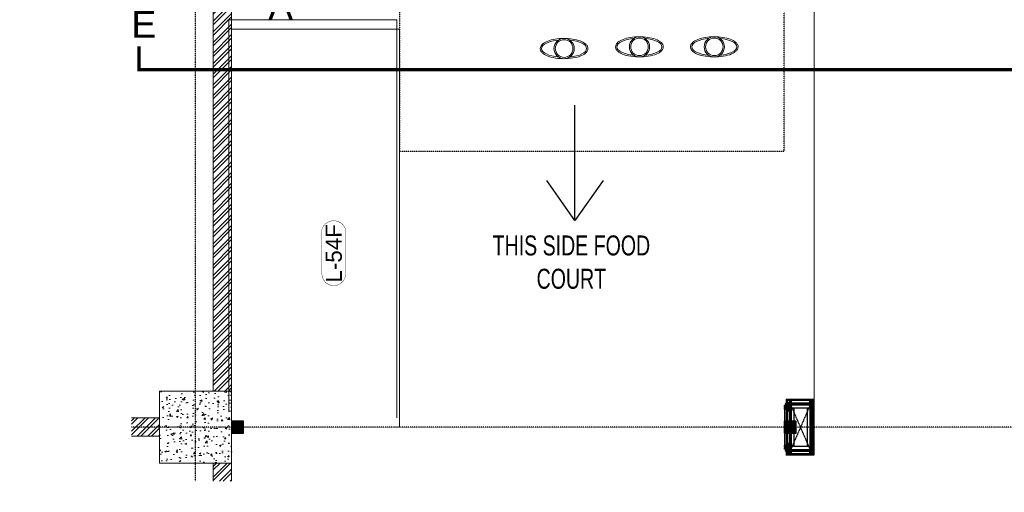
# Model space of a CAD drawing. Header units: millimetres. Extents: x -158258 to 126254, y -16359 to 60195.
# Tile 161 of 172: x -88362 to -76050, y 10577 to 16488. Entities that reach past the tile are written whole.
import ezdxf
from ezdxf.enums import TextEntityAlignment as Align

# ---------------------------------------------------------------- set-up
doc = ezdxf.new("R2010")
doc.units = ezdxf.units.MM
doc.header["$LTSCALE"] = 0.1
doc.header["$MEASUREMENT"] = 0
for name, pattern in [('A-FP-01 FURN EQUIP$0$A-FP-01$0$A-SP-SITE PLAN$0$DASHED4', [0.1875, 0.125, -0.0625]), ('CENTER2', [1.125, 0.75, -0.125, 0.125, -0.125]), ('DASHED', [0.75, 0.5, -0.25])]:
    doc.linetypes.add(name, pattern=pattern)
doc.layers.get('0').update_dxf_attribs({"lineweight": 5})
for name, color, linetype in [('1', 1, 'Continuous'), ('2', 2, 'Continuous'), ('250', 250, 'Continuous'), ('6', 7, 'Continuous'), ('Furni Hatch', 202, 'Continuous'), ('GRID-400', 8, 'CENTER2'), ('PROPOSED M.S WORK', 150, 'Continuous'), ('SHS150X150X5', 241, 'Continuous'), ('TEXT_General', 6, 'Continuous')]:
    doc.layers.add(name, color=color, linetype=linetype)
for name, color, linetype, lineweight in [('8', 8, 'Continuous', 0), ('9', 9, 'Continuous', 0), ('A1-WOOD', 11, 'Continuous', 15), ('Ceiling text', 104, 'Continuous', 0), ('COLUMNS', 230, 'Continuous', 5), ('Dominos CV Raman - X base$0$I-TXT-DETAIL', 201, 'Continuous', 5), ('Ele', 5, 'Continuous', 0), ('HATCH', 9, 'Continuous', 0), ('NOTE_250', 4, 'Continuous', 5), ('S2-Civil plan', 5, 'Continuous', 5), ('sag rod', 4, 'Continuous', 0), ('TEXT', 70, 'Continuous', 5), ('WALL HATCH', 253, 'Continuous', 5)]:
    doc.layers.add(name, color=color, linetype=linetype, lineweight=lineweight)
doc.layers.add('A1-SS SHEET', color=7, linetype='Continuous', lineweight=15, true_color=0xe77efc)
doc.layers.add('ZINC HATCH', color=7, linetype='Continuous', true_color=0x827064, transparency=0.8)
doc.styles.add('250_PT_15', font='SIMPLEX.shx', dxfattribs={"width": 0.7, "height": 375})
doc.styles.add('A-ANNO-DIM regular', font='isocp.shx')
doc.styles.add('ARIAL', font='arial.ttf')
doc.styles.add('Dominos CV Raman - X base$0$50', font='arial.ttf', dxfattribs={"height": 75})
doc.styles.add('Dominos Jalandhar - Xbase$0$50', font='arial.ttf', dxfattribs={"height": 75})
doc.styles.get("Standard").update_dxf_attribs({"font": 'ARIALN.TTF'})
doc.dimstyles.new('A-100mm-Regular', dxfattribs={"dimtxt": 200, "dimasz": 100, "dimexe": 100, "dimexo": 10, "dimgap": 50, "dimtad": 1, "dimdec": 0, "dimzin": 12, "dimdsep": 46, "dimtxsty": 'A-ANNO-DIM regular', "dimblk": 'ARCHTICK', "dimcen": 0, "dimdle": 100, "dimclrd": 205, "dimclre": 205, "dimclrt": 211, "dimadec": 0, "dimazin": 0, "dimtfac": 1, "dimtdec": 0, "dimtix": 1, "dimtmove": 2, "dimatfit": 3, "dimldrblk": 'ARCHTICK', "dimfxl": 0, "dimtvp": 1, "dimtolj": 1, "dimtzin": 0, "dimarcsym": 0})
pattern_1 = [(225, (54682.03, 1397.58), (66.29126, -66.29126), []), (225, (54637.84, 1397.58), (66.29126, -66.29126), [])]
pattern_2 = [(45, (-133790.86, -88292.746), (-25.455844, 25.455844), [19.2, -124.8]), (45, (-133793.404, -88290.2), (-25.455844, 25.455844), [27.44684, -116.55316]), (45, (-133795.95, -88287.655), (-25.455844, 25.455844), [34.976716, -109.023284]), (45, (-133798.495, -88285.11), (-25.455844, 25.455844), [34.976716, -109.023284]), (45, (-133801.04, -88282.564), (-25.455844, 25.455844), [27.44684, -116.55316]), (45, (-133803.587, -88280.018), (-25.455844, 25.455844), [19.2, -124.8]), (45, (-133806.132, -88277.473), (-25.455844, 25.455844), [25.255542, -118.744458]), (45, (-133808.678, -88274.927), (-25.455844, 25.455844), [102.870124, -41.129876]), (45, (-133811.223, -88272.38), (-25.455844, 25.455844), [94.623284, -49.376716]), (45, (-133813.77, -88269.836), (-25.455844, 25.455844), [14.861146, -129.138854]), (45, (-133762.01, -88267.29), (-25.455844, 25.455844), [10.976716, -133.023284]), (45, (-133762.794, -88262.08), (-25.455844, 25.455844), [12.965612, -131.034388]), (45, (-133760.025, -88254.218), (-25.455844, 25.455844), [5.46142, -138.53858]), (45, (-133765.058, -88249.185), (-25.455844, 25.455844), [5.46142, -138.53858]), (45, (-133772.92, -88251.954), (-25.455844, 25.455844), [12.965612, -131.034388]), (45, (-133778.13, -88251.168), (-25.455844, 25.455844), [10.976716, -133.023284]), (45, (-133782.334, -88251.977), (-25.455844, 25.455844), [19.327907, -124.672093]), (45, (-133795.624, -88253.388), (-25.455844, 25.455844), [66.738854, -77.261146]), (45, (-133742.368, -88244.255), (-25.455844, 25.455844), [3.423284, -140.576716]), (45, (-133744.913, -88241.71), (-25.455844, 25.455844), [8.23338, -135.76662]), (45, (-133747.46, -88239.164), (-25.455844, 25.455844), [16.150356, -127.849644]), (45, (-133750.004, -88236.62), (-25.455844, 25.455844), [26.04657, -117.95343]), (45, (-133752.55, -88234.073), (-25.455844, 25.455844), [34.29341, -109.70659]), (45, (-133755.095, -88231.527), (-25.455844, 25.455844), [41.823284, -102.176716]), (45, (-133761.03, -88232.37), (-25.455844, 25.455844), [46.61655, -97.38345]), (45, (-133716.18, -88218.07), (-25.455844, 25.455844), [9.589904, -134.410096]), (45, (-133719.254, -88214.69), (-25.455844, 25.455844), [17.074453, -126.925547]), (45, (-133716.313, -88206.32), (-25.455844, 25.455844), [10.976716, -133.023284]), (45, (-133717.1, -88201.11), (-25.455844, 25.455844), [12.965612, -131.034388]), (45, (-133714.33, -88193.25), (-25.455844, 25.455844), [5.46142, -138.53858]), (45, (-133719.363, -88188.216), (-25.455844, 25.455844), [5.46142, -138.53858]), (45, (-133727.225, -88190.985), (-25.455844, 25.455844), [12.965612, -131.034388]), (45, (-133732.435, -88190.2), (-25.455844, 25.455844), [10.976716, -133.023284]), (52.125016, (-133773.763, -88260.377), (101.8233768, 101.8233758), [14.17878, -276.062497]), (52.125016, (-133781.633, -88263.156), (101.8233768, 101.8233758), [14.191722, -276.049556]), (52.125016, (-133790.01, -88266.442), (101.8233768, 101.8233758), [19.349418, -270.89186]), (52.125016, (-133788.274, -88259.614), (101.8233768, 101.8233758), [9.67471, -280.56657]), (52.125016, (-133754.247, -88259.529), (101.8233768, 101.8233758), [19.349418, -270.89186]), (52.125016, (-133753.626, -88252.912), (101.8233768, 101.8233758), [14.191722, -276.049556]), (52.125016, (-133756.164, -88250.356), (101.8233768, 101.8233758), [14.17878, -276.062497]), (52.125016, (-133728.068, -88199.408), (101.8233768, 101.8233758), [14.17878, -276.062497]), (52.125016, (-133735.938, -88202.187), (101.8233768, 101.8233758), [14.191722, -276.049556]), (52.125016, (-133744.315, -88205.473), (101.8233768, 101.8233758), [19.349418, -270.89186]), (52.125016, (-133748.432, -88206.196), (101.8233768, 101.8233758), [9.67471, -280.56657]), (52.125016, (-133697.945, -88202.378), (101.8233768, 101.8233758), [14.512064, -275.729214]), (52.125016, (-133709.4, -88211.287), (101.8233768, 101.8233758), [29.024128, -261.21715]), (52.125016, (-133707.181, -88202.616), (101.8233768, 101.8233758), [21.263437, -268.97784]), (52.125016, (-133708.551, -88198.56), (101.8233768, 101.8233758), [19.349418, -270.89186]), (52.125016, (-133707.93, -88191.943), (101.8233768, 101.8233758), [14.191722, -276.049556]), (52.125016, (-133710.468, -88189.387), (101.8233768, 101.8233758), [14.17878, -276.062497]), (217.874984, (-133750.004, -88236.618), (-101.8233758, -101.8233768), [14.17878, -276.062497]), (37.874984, (-133777.282, -88279.17), (101.8233758, 101.8233768), [19.349418, -270.89186]), (37.874984, (-133773.996, -88270.793), (101.8233758, 101.8233768), [14.191722, -276.049556]), (37.874984, (-133771.218, -88262.923), (101.8233758, 101.8233768), [14.17878, -276.062497]), (217.874984, (-133752.55, -88234.073), (-101.8233758, -101.8233768), [14.191722, -276.049556]), (217.874984, (-133755.095, -88231.527), (-101.8233758, -101.8233768), [19.349418, -270.89186]), (217.874984, (-133761.03, -88232.37), (-101.8233758, -101.8233768), [9.67471, -280.56657]), (37.874984, (-133803.26, -88259.327), (101.8233758, 101.8233768), [9.67471, -280.56657]), (217.874984, (-133717.037, -88224.015), (-101.8233758, -101.8233768), [29.024128, -261.21715]), (217.874984, (-133716.181, -88218.068), (-101.8233758, -101.8233768), [29.024128, -261.21715]), (217.874984, (-133719.254, -88214.69), (-101.8233758, -101.8233768), [21.263437, -268.97784]), (37.874984, (-133731.587, -88218.2), (101.8233758, 101.8233768), [19.349418, -270.89186]), (37.874984, (-133728.3, -88209.824), (101.8233758, 101.8233768), [14.191722, -276.049556]), (37.874984, (-133725.522, -88201.954), (101.8233758, 101.8233768), [14.17878, -276.062497]), (217.874984, (-133704.309, -88175.65), (-101.8233758, -101.8233768), [14.17878, -276.062497]), (217.874984, (-133706.854, -88173.104), (-101.8233758, -101.8233768), [14.191722, -276.049556]), (217.874984, (-133709.4, -88170.558), (-101.8233758, -101.8233768), [19.349418, -270.89186]), (217.874984, (-133711.946, -88168.012), (-101.8233758, -101.8233768), [14.512064, -275.729214]), (45, (-133761.915, -88252.33), (-25.455844, 25.455844), [5.46142, -138.53858]), (45, (-133763.212, -88251.03), (-25.455844, 25.455844), [5.46142, -138.53858]), (45, (-133716.22, -88191.36), (-25.455844, 25.455844), [5.46142, -138.53858]), (45, (-133717.516, -88190.062), (-25.455844, 25.455844), [5.46142, -138.53858]), (37.874984, (-133767.751, -88256.868), (101.8233758, 101.8233768), [7.393872, -282.847406]), (52.125016, (-133767.751, -88256.868), (101.8233768, 101.8233758), [7.393872, -282.847406]), (217.874984, (-133753.514, -88242.63), (-101.8233758, -101.8233768), [7.393872, -282.847406]), (52.125016, (-133758.053, -88248.467), (101.8233768, 101.8233758), [7.393872, -282.847406]), (37.874984, (-133722.056, -88195.899), (101.8233758, 101.8233768), [7.393872, -282.847406]), (52.125016, (-133722.056, -88195.899), (101.8233768, 101.8233758), [7.393872, -282.847406]), (217.874984, (-133707.818, -88181.661), (-101.8233758, -101.8233768), [7.393872, -282.847406]), (52.125016, (-133712.357, -88187.497), (101.8233768, 101.8233758), [7.393872, -282.847406])]
pattern_3 = [(90, (-264122.1607, 233636.0665), (-3.175, 2e-16), []), (135, (-264122.161, 233636.0665), (-6.34999567, -6.34999567), [4.49012806, -8.98025612])]
pattern_4 = [(135, (85579.499, -135167.25), (-10.00000027, -3e-15), [4.242641, -9.899495]), (153.434949, (85576.499, -135164.25), (-10.0000001, -3e-08), [4.472136, -17.888544]), (135, (85572.499, -135162.25), (-3e-15, 10.00000027), [1.414214, -12.727922]), (116.565051, (85571.499, -135161.25), (3e-08, 10.0000001), [4.472136, -17.888544]), (135, (85579.499, -135163.25), (-10.00000027, -3e-15), [4.242641, -9.899495]), (146.309932, (85577.499, -135167.25), (-10.00000007, 8e-08), [3.605551, -32.449961]), (146.309932, (85575.499, -135162.25), (-10.00000007, 8e-08), [3.605551, -32.449961]), (116.565051, (85573.499, -135167.25), (3e-08, 10.0000001), [4.472136, -17.888544]), (146.309932, (85577.499, -135157.25), (-10.00000007, 8e-08), [3.605551, -32.449961]), (146.309932, (85575.499, -135152.25), (-10.00000007, 8e-08), [3.605551, -32.449961])]
pattern_5 = [(45, (-117.4317, 31.781), (-2.245064, 2.245064), []), (45, (-115.1867, 31.781), (-2.245064, 2.245064), [1.5875, -0.79375])]

# ---------------------------------------------------------------- blocks, each defined once
blk = doc.blocks.new('A$C5D035AAD')
at = {"true_color": 0xeb0000}
h = blk.add_hatch(color=1, dxfattribs=at)
h.dxf.hatch_style = 1
h.paths.add_polyline_path([(-75, -75), (75, -75), (75, 75), (-75, 75)])
at = {"layer": 'SHS150X150X5', "lineweight": -3}
for p, q in [((-70, -70), (70, 70)), ((-70, 70), (70, -70))]:
    blk.add_line(p, q, dxfattribs=at)
for points in [[(-75, -75), (75, -75), (75, 75), (-75, 75)], [(-70, -70), (70, -70), (70, 70), (-70, 70)]]:
    blk.add_lwpolyline(points, close=True, dxfattribs=at)
blk = doc.blocks.new('Number')
at = {"layer": 'TEXT_General', "const_width": 10}
blk.add_lwpolyline([(-509, 298), (596, 292, -0.73789), (596, -298), (-509, -292, -1.001174)], format="xyb", close=True, dxfattribs=at)
at = {"layer": 'TEXT_General', "style": 'ARIAL'}
blk.add_attdef('XXXX', text='', height=400, dxfattribs=at).set_placement((0, 0), align=Align.MIDDLE_CENTER)
blk = doc.blocks.new('MS-C1-OLD')
at = {"layer": 'PROPOSED M.S WORK', "lineweight": 5, "true_color": 0x545454}
h = blk.add_hatch(dxfattribs=at)
h.set_pattern_fill('ANSI33', color=251, scale=0.5)
h.set_pattern_definition([(45, (-290, 65), (-2.24506, 2.24506), []), (45, (-287.755, 65), (-2.24506, 2.24506), [1.5875, -0.79375])])
edge = h.paths.add_edge_path()
edge.add_line((-240, 115), (-290, 115))
edge.add_line((-290, 115), (-290, 65))
edge.add_line((-290, 65), (-286, 67))
edge.add_arc((-288, 69), 2.5, 296.5651, 360)
edge.add_line((-285, 69), (-285, 110))
edge.add_line((-285, 110), (-244, 110))
edge.add_arc((-244, 113), 2.5, 270, 333.4349)
edge.add_line((-242, 111), (-240, 115))
h = blk.add_hatch(dxfattribs=at)
h.set_pattern_fill('ANSI33', color=251, scale=0.5)
h.set_pattern_definition([(45, (-117.4317, 4.781), (-2.245064, 2.245064), []), (45, (-115.1867, 4.781), (-2.245064, 2.245064), [1.5875, -0.79375])])
edge = h.paths.add_edge_path()
edge.add_line((240, 115), (290, 115))
edge.add_line((290, 115), (290, 65))
edge.add_line((290, 65), (286, 67))
edge.add_arc((288, 69), 2.5, 180, 243.4349, ccw=False)
edge.add_line((285, 69), (285, 110))
edge.add_line((285, 110), (244, 110))
edge.add_arc((244, 112), 2.5, 206.5651, 270, ccw=False)
edge.add_line((242, 111), (240, 115))
h = blk.add_hatch(dxfattribs=at)
h.set_pattern_fill('ANSI33', color=251, scale=0.5)
h.set_pattern_definition(pattern_5)
edge = h.paths.add_edge_path()
edge.add_line((-240, -138), (-290, -138))
edge.add_line((-290, -138), (-290, -88))
edge.add_line((-290, -88), (-286, -90))
edge.add_arc((-288, -92), 2.5, 0, 63.4349, ccw=False)
edge.add_line((-285, -92), (-285, -133))
edge.add_line((-285, -133), (-244, -133))
edge.add_arc((-244, -135), 2.5, 26.5651, 90, ccw=False)
edge.add_line((-242, -134), (-240, -138))
h = blk.add_hatch(dxfattribs=at)
h.set_pattern_fill('ANSI33', color=251, scale=0.5)
h.set_pattern_definition(pattern_5)
edge = h.paths.add_edge_path()
edge.add_line((240, -138), (290, -138))
edge.add_line((290, -138), (290, -88))
edge.add_line((290, -88), (286, -90))
edge.add_arc((288, -92), 2.5, 116.5651, 180)
edge.add_line((285, -92), (285, -133))
edge.add_line((285, -133), (244, -133))
edge.add_arc((244, -136), 2.5, 90, 153.4349)
edge.add_line((242, -134), (240, -138))
at = {"layer": 'PROPOSED M.S WORK', "linetype": 'DASHED', "ltscale": 0.02}
for p, q in [((-290, 115), (290, -138)), ((290, 115), (-290, -138))]:
    blk.add_line(p, q, dxfattribs=at)
at = {"layer": 'PROPOSED M.S WORK'}
for p, q in [((-285, -128), (-285, 105)), ((-280, -128), (-280, 105)), ((-240, -128), (-240, 105)), ((240, -128), (240, 105)), ((280, -128), (280, 105)), ((285, -128), (285, 105))]:
    blk.add_line(p, q, dxfattribs=at)
for points in [[(-240, 115), (-290, 115), (-290, 65), (-286, 67, 0.284079), (-285, 69), (-285, 110), (-244, 110, 0.284079), (-242, 111), (-240, 115)], [(240, 115), (290, 115), (290, 65), (286, 67, -0.284079), (285, 69), (285, 110), (244, 110, -0.284079), (242, 111), (240, 115)], [(-240, -138), (-290, -138), (-290, -88), (-286, -90, -0.284079), (-285, -92), (-285, -133), (-244, -133, -0.284079), (-242, -134), (-240, -138)], [(240, -138), (290, -138), (290, -88), (286, -90, 0.284079), (285, -92), (285, -133), (244, -133, 0.284079), (242, -134), (240, -138)]]:
    blk.add_lwpolyline(points, format="xyb", dxfattribs=at)
blk.add_lwpolyline([(-290, 115), (290, 115), (290, -138), (-290, -138)], close=True, dxfattribs=at)
for points in [[(-285, 110), (285, 110)], [(-285, 105), (285, 105)], [(-240, 70), (240, 70)], [(-240, -93), (240, -93)], [(-285, -128), (285, -128)], [(-285, -133), (285, -133)]]:
    blk.add_lwpolyline(points, dxfattribs=at)
blk = doc.blocks.new('A$C47C848D8')
at = {"layer": '2'}
h = blk.add_hatch(color=40, dxfattribs=at)
h.dxf.hatch_style = 1
h.paths.add_polyline_path([(-225, -175), (225, -175), (225, -176), (-225, -176)])
at = {"layer": '250'}
h = blk.add_hatch(dxfattribs=at)
h.set_pattern_fill('DOLMIT', color=256, scale=0.5, angle=90)
h.set_pattern_definition(pattern_3)
h.paths.add_polyline_path([(334, -163), (346, -163), (346, 165), (334, 165)])
h.paths.add_polyline_path([(-334, 153), (334, 153), (334, 165), (-334, 165)])
h.paths.add_polyline_path([(-334, -163), (-346, -163), (-346, 165), (-334, 165)])
h.paths.add_polyline_path([(-312, -138), (-300, -138), (-300, -163), (-312, -163)])
h.paths.add_polyline_path([(-300, -163), (-346, -163), (-346, -175), (-300, -175)])
h.paths.add_polyline_path([(300, -163), (346, -163), (346, -175), (300, -175)])
h.paths.add_polyline_path([(312, -138), (300, -138), (300, -163), (312, -163)])
h.paths.add_polyline_path([(334, 140), (252, 140), (252, 153), (334, 153)])
h.paths.add_polyline_path([(-334, 140), (-252, 140), (-252, 153), (-334, 153)])
h = blk.add_hatch(dxfattribs=at)
h.set_pattern_fill('DOLMIT', color=256, scale=0.5, angle=90)
h.set_pattern_definition(pattern_3)
h.paths.add_polyline_path([(-290, -125), (290, -125), (290, -138), (-290, -138)])
h.paths.add_polyline_path([(-302, 140), (-290, 140), (-290, -138), (-302, -138)])
h.paths.add_polyline_path([(290, -138), (302, -138), (302, 140), (290, 140)])
h.paths.add_polyline_path([(-290, 140), (290, 140), (290, 128), (-290, 128)])
h = blk.add_hatch(dxfattribs=at)
h.set_pattern_fill('DOLMIT', color=256, scale=0.5, angle=90)
h.set_pattern_definition(pattern_3)
h.paths.add_polyline_path([(225, -163), (-225, -163), (-225, -175), (225, -175)])
at = {"layer": '8'}
h = blk.add_hatch(dxfattribs=at)
h.set_pattern_fill('PGRAIN', color=256, scale=1.2, angle=45, style=0)
h.set_pattern_definition(pattern_2)
h.paths.add_polyline_path([(-300, -138), (-225, -138), (-225, -206), (-275, -206), (-275, -191), (-300, -191)])
h = blk.add_hatch(dxfattribs=at)
h.set_pattern_fill('PGRAIN', color=256, scale=1.2, angle=45, style=0)
h.set_pattern_definition(pattern_2)
h.paths.add_polyline_path([(300, -138), (225, -138), (225, -206), (275, -206), (275, -191), (300, -191)])
at = {"layer": '9'}
h = blk.add_hatch(dxfattribs=at)
h.set_pattern_fill('CSWOOD2', color=256, angle=90)
h.set_pattern_definition(pattern_4)
h.paths.add_polyline_path([(-302, 114), (-334, 114), (-334, 140), (-302, 140)])
h = blk.add_hatch(dxfattribs=at)
h.set_pattern_fill('CSWOOD2', color=256, angle=90)
h.set_pattern_definition(pattern_4)
h.paths.add_polyline_path([(302, 114), (334, 114), (334, 140), (302, 140)])
h = blk.add_hatch(dxfattribs=at)
h.set_pattern_fill('CSWOOD2', color=256, angle=90)
h.set_pattern_definition(pattern_4)
h.paths.add_polyline_path([(-302, -112), (-334, -112), (-334, -138), (-302, -138)])
h = blk.add_hatch(dxfattribs=at)
h.set_pattern_fill('CSWOOD2', color=256, angle=90)
h.set_pattern_definition(pattern_4)
h.paths.add_polyline_path([(302, -112), (334, -112), (334, -138), (302, -138)])
h = blk.add_hatch(dxfattribs=at)
h.set_pattern_fill('CSWOOD2', color=256, angle=90)
h.set_pattern_definition([(135, (85684.999, -135192.363), (-10.00000027, -3e-15), [4.242641, -9.899495]), (153.434949, (85681.999, -135189.3632), (-10.0000001, -3e-08), [4.472136, -17.888544]), (135, (85677.999, -135187.363), (-3e-15, 10.00000027), [1.414214, -12.727922]), (116.565051, (85676.999, -135186.3632), (3e-08, 10.0000001), [4.472136, -17.888544]), (135, (85684.999, -135188.363), (-10.00000027, -3e-15), [4.242641, -9.899495]), (146.309932, (85682.999, -135192.363), (-10.00000007, 8e-08), [3.605551, -32.449961]), (146.309932, (85680.999, -135187.363), (-10.00000007, 8e-08), [3.605551, -32.449961]), (116.565051, (85678.999, -135192.3632), (3e-08, 10.0000001), [4.472136, -17.888544]), (146.309932, (85682.999, -135182.363), (-10.00000007, 8e-08), [3.605551, -32.449961]), (146.309932, (85680.999, -135177.363), (-10.00000007, 8e-08), [3.605551, -32.449961])])
h.paths.add_polyline_path([(-200, -138), (-225, -138), (-225, -163), (-200, -163)])
h = blk.add_hatch(dxfattribs=at)
h.set_pattern_fill('CSWOOD2', color=256, angle=90)
h.set_pattern_definition([(135, (86109.999, -135192.363), (-10.00000027, -3e-15), [4.242641, -9.899495]), (153.434949, (86106.999, -135189.3632), (-10.0000001, -3e-08), [4.472136, -17.888544]), (135, (86102.999, -135187.363), (-3e-15, 10.00000027), [1.414214, -12.727922]), (116.565051, (86101.999, -135186.3632), (3e-08, 10.0000001), [4.472136, -17.888544]), (135, (86109.999, -135188.363), (-10.00000027, -3e-15), [4.242641, -9.899495]), (146.309932, (86107.999, -135192.363), (-10.00000007, 8e-08), [3.605551, -32.449961]), (146.309932, (86105.999, -135187.363), (-10.00000007, 8e-08), [3.605551, -32.449961]), (116.565051, (86103.999, -135192.3632), (3e-08, 10.0000001), [4.472136, -17.888544]), (146.309932, (86107.999, -135182.363), (-10.00000007, 8e-08), [3.605551, -32.449961]), (146.309932, (86105.999, -135177.363), (-10.00000007, 8e-08), [3.605551, -32.449961])])
h.paths.add_polyline_path([(225, -138), (200, -138), (200, -163), (225, -163)])
at = {"layer": '1'}
for points in [[(-334, -163), (-346, -163), (-346, 165), (-334, 165)], [(-334, 153), (334, 153), (334, 165), (-334, 165)], [(-334, 140), (-252, 140), (-252, 153), (-334, 153)], [(-302, 140), (-290, 140), (-290, -138), (-302, -138)], [(-290, 140), (290, 140), (290, 128), (-290, 128)], [(334, 140), (252, 140), (252, 153), (334, 153)], [(290, -138), (302, -138), (302, 140), (290, 140)], [(334, -163), (346, -163), (346, 165), (334, 165)], [(-300, -163), (-346, -163), (-346, -175), (-300, -175)], [(-312, -138), (-300, -138), (-300, -163), (-312, -163)], [(-290, -125), (290, -125), (290, -138), (-290, -138)], [(225, -163), (-225, -163), (-225, -175), (225, -175)], [(312, -138), (300, -138), (300, -163), (312, -163)], [(300, -163), (346, -163), (346, -175), (300, -175)]]:
    blk.add_lwpolyline(points, close=True, dxfattribs=at)
at = {"layer": '2', "color": 40}
blk.add_lwpolyline([(-225, -175), (225, -175), (225, -176), (-225, -176)], close=True, dxfattribs=at)
at = {"layer": '6', "linetype": 'ByBlock', "const_width": 1}
for points in [[(-225, -138), (-300, -138), (-300, -191), (-275, -191), (-275, -206), (-225, -206)], [(225, -138), (300, -138), (300, -191), (275, -191), (275, -206), (225, -206)]]:
    blk.add_lwpolyline(points, close=True, dxfattribs=at)
at = {"layer": '6'}
blk.add_lwpolyline([(-225, -176), (225, -176), (225, -194), (-225, -194)], close=True, dxfattribs=at)
at = {"layer": 'A1-SS SHEET'}
for points in [[(-350, -179), (-346, -179), (-346, 169), (-350, 169)], [(-346, 169), (346, 169), (346, 165), (-346, 165)], [(346, 169), (350, 169), (350, -179), (346, -179)], [(-300, -175), (-346, -175), (-346, -179), (-300, -179)], [(346, -175), (300, -175), (300, -179), (346, -179)]]:
    blk.add_lwpolyline(points, close=True, dxfattribs=at)
at = {"layer": 'A1-WOOD'}
for points in [[(-302, 114), (-334, 114), (-334, 140), (-302, 140)], [(302, 114), (334, 114), (334, 140), (302, 140)], [(-302, -138), (-334, -138), (-334, -112), (-302, -112)], [(302, -138), (334, -138), (334, -112), (302, -112)], [(-225, -138), (-200, -138), (-200, -163), (-225, -163)], [(200, -163), (225, -163), (225, -138), (200, -138)]]:
    blk.add_lwpolyline(points, close=True, dxfattribs=at)
blk.add_blockref('MS-C1-OLD', (0, 12))
blk = doc.blocks.new('human figure')
at = {"color": 8}
for radius in [5.07, 4.4]:
    blk.add_circle((11.92, 5.07), radius, dxfattribs=at)
for start_param, end_param in [(8.098018, 10.751538), (4.956425, 7.609945)]:
    blk.add_ellipse((11.92, 5.07), major_axis=(11.26, 0), ratio=0.390916, start_param=start_param, end_param=end_param, dxfattribs=at)
blk.add_open_spline([(23.85, 5.07), (23.85, 5.4), (23.78, 5.74), (23.51, 6.37), (23.31, 6.66), (22.83, 7.21), (22.54, 7.47), (21.44, 8.26), (20.44, 8.73), (18.1, 9.47), (16.77, 9.75), (13.93, 10.1), (12.43, 10.16), (9.48, 10.07), (8.03, 9.9), (5.37, 9.38), (4.16, 9.01), (2.32, 8.18), (1.62, 7.75), (0.75, 6.94), (0.47, 6.59), (0.09, 5.83), (-0.01, 5.42), (0.01, 4.59), (0.13, 4.18), (0.55, 3.44), (0.84, 3.1), (1.55, 2.47), (1.97, 2.18), (3.5, 1.35), (4.83, 0.89), (7.84, 0.24), (9.52, 0.05), (12.93, -0.03), (14.65, 0.08), (17.83, 0.58), (19.28, 0.97), (21.33, 1.84), (22.06, 2.26), (22.99, 3.07), (23.3, 3.43), (23.69, 4.14), (23.81, 4.49), (23.85, 4.92), (23.85, 4.99), (23.85, 5.07)], degree=3, knots=[0, 0, 0, 0, 0.166027, 0.166027, 0.332054, 0.332054, 0.498081, 0.498081, 0.883751, 0.883751, 1.26942, 1.26942, 1.65509, 1.65509, 2.04076, 2.04076, 2.42643, 2.42643, 2.743962, 2.743962, 2.947801, 2.947801, 3.15164, 3.15164, 3.355479, 3.355479, 3.559318, 3.559318, 3.763157, 3.763157, 4.207337, 4.207337, 4.651518, 4.651518, 5.095698, 5.095698, 5.539879, 5.539879, 5.858275, 5.858275, 6.070114, 6.070114, 6.247359, 6.247359, 6.283185, 6.283185, 6.283185, 6.283185], dxfattribs=at)
blk = doc.blocks.new('_ArchTick')
at = {"color": 0, "linetype": 'ByBlock', "const_width": 0.15}
blk.add_lwpolyline([(-0.5, -0.5), (0.5, 0.5)], dxfattribs=at)

msp = doc.modelspace()

# ---------------------------------------------------------------- hatches: boundary and pattern name
at = {"layer": 'HATCH', "ltscale": 1.2}
h = msp.add_hatch(dxfattribs=at)
h.set_pattern_fill('AR-CONC', color=256, scale=30, angle=360)
h.set_pattern_definition([(50, (54682.03, 1397.58), (215.17805, -18.82564), [22.5, -247.5]), (355, (54682.03, 1397.58), (-41.6254, 225.65764), [18, -198]), (100.45144, (54699.96, 1396.01), (173.55265, 206.832), [19.12206, -210.34263]), (46.1842, (54682.03, 1457.58), (320.1724, -49.6558), [33.75, -371.25]), (96.63564, (54708.7, 1453.44), (280.3986, 292.2356), [28.6831, -315.5141]), (351.18416, (54682.03, 1457.58), (280.3986, 292.2356), [27, -297]), (21, (54712.03, 1442.58), (179.07212, -120.78567), [22.5, -247.5]), (326, (54712.03, 1442.58), (72.9946, 217.545), [18, -198]), (71.45144, (54726.95, 1432.52), (252.0667, 96.75935), [19.12206, -210.34263]), (37.5, (54682.03, 1397.58), (3.647957, 99.868156), [0, -195.6, 0, -201, 0, -198.75]), (7.5, (54682.03, 1397.58), (78.92086, 118.32351), [0, -114.6, 0, -191.1, 0, -75.75]), (327.5, (54615.13, 1397.58), (160.14673, -6.76646), [0, -75, 0, -234, 0, -310.5]), (317.5, (54585.13, 1397.58), (174.95585, 30.0315), [0, -97.5, 0, -155.4, 0, -220.5])])
h.paths.add_polyline_path([(-86612.6, 10942.3), (-86612.6, 11842.3), (-85712.6, 11842.3), (-85712.6, 10942.3)])
at = {"layer": 'WALL HATCH', "ltscale": 100}
h = msp.add_hatch(dxfattribs=at)
h.set_pattern_fill('ANSI32', color=8, scale=250, angle=540, style=0)
h.set_pattern_definition(pattern_1)
h.paths.add_polyline_path([(-85942.6, 11842.3), (-85712.6, 11842.3), (-85712.6, 23442.3), (-85942.6, 23442.3)])
h = msp.add_hatch(dxfattribs=at)
h.set_pattern_fill('ANSI32', color=8, scale=250, angle=540, style=0)
h.set_pattern_definition(pattern_1)
h.paths.add_polyline_path([(-86961.9, 11507.3), (-86961.9, 11277.3), (-86612.6, 11277.3), (-86612.6, 11507.3)])
h = msp.add_hatch(dxfattribs=at)
h.set_pattern_fill('ANSI32', color=8, scale=250, angle=540, style=0)
h.set_pattern_definition(pattern_1)
h.paths.add_polyline_path([(-85942.6, 10716), (-85712.6, 10716), (-85712.6, 10942.3), (-85942.6, 10942.3)])

# ---------------------------------------------------------------- linework, layer by layer
at = {"layer": 'COLUMNS'}
msp.add_lwpolyline([(-86612.6, 10942.3), (-86612.6, 11842.3), (-85712.6, 11842.3), (-85712.6, 10942.3)], close=True, dxfattribs=at)
at = {"layer": 'Ele', "color": 1, "linetype": 'DASHED', "ltscale": 100, "true_color": 0xf50000, "const_width": 41.9}
msp.add_lwpolyline([(-72282.7, 16153.3), (-72282.7, 15863.5), (-86869.3, 15863.5), (-86869.3, 16153.3)], dxfattribs=at)
at = {"layer": 'Furni Hatch', "color": 8, "linetype": 'A-FP-01 FURN EQUIP$0$A-FP-01$0$A-SP-SITE PLAN$0$DASHED4'}
msp.add_lwpolyline([(-83612.6, 14844.1), (-78804.6, 14844.1), (-78804.6, 17317.3), (-83612.6, 17317.3)], close=True, dxfattribs=at)
at = {"layer": 'GRID-400', "ltscale": 0.5}
for p, q in [((-86162.6, 10716), (-86162.6, 24888.5)), ((-71214.9, 11392.3), (-86961.9, 11392.3))]:
    msp.add_line(p, q, dxfattribs=at)
at = {"layer": 'S2-Civil plan', "color": 7, "lineweight": 0}
msp.add_lwpolyline([(-85942.6, 23442.3), (-85942.6, 11842.3), (-85712.6, 11842.3), (-85712.6, 23442.3)], close=True, dxfattribs=at)
for points in [[(-86961.9, 11277.3), (-86612.6, 11277.3), (-86612.6, 11507.3), (-86961.9, 11507.3)], [(-85712.6, 10716), (-85712.6, 10942.3), (-85942.6, 10942.3), (-85942.6, 10716)]]:
    msp.add_lwpolyline(points, dxfattribs=at)
at = {"layer": 'ZINC HATCH', "lineweight": 0, "ltscale": 0.2, "transparency": 33554687}
for points in [[(-78429.6, 17692.3), (-78429.6, 11042.3)], [(-83645.9, 11509.5), (-83645.9, 16486.3), (-85745.9, 16486.3), (-85745.9, 11584.5)], [(-83612.6, 11392.3), (-83612.6, 16369.1), (-85712.6, 16369.1), (-85712.6, 11467.3)]]:
    msp.add_lwpolyline(points, dxfattribs=at)

# ---------------------------------------------------------------- block references
at = {"rotation": 269.9999999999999}
msp.add_blockref('A$C47C848D8', (-78598.8, 11392.3), dxfattribs=at)
at = {"layer": 'HATCH', "transparency": 33554687, "xscale": -25, "yscale": 25, "zscale": 25}
for p in [(-81256.2, 16000.3), (-80314, 16021.5), (-79378.3, 16021.5)]:
    msp.add_blockref('human figure', p, dxfattribs=at)
at = {"layer": 'SHS150X150X5', "lineweight": -3, "rotation": 90}
for p in [(-85637.6, 11392.3), (-85637.6, 11392.3), (-78729.6, 11392.3), (-78729.6, 11392.3)]:
    msp.add_blockref('A$C5D035AAD', p, dxfattribs=at)
at = {"layer": 'TEXT_General', "xscale": 0.5014935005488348, "yscale": 0.5014935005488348, "zscale": 0.5014935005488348, "rotation": 90.31966053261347}
msp.add_blockref('Number', (-84434.8, 13565.5), dxfattribs=at).add_auto_attribs({'XXXX': 'L-54F'})

# ---------------------------------------------------------------- texts
at = {"layer": 'Ceiling text', "lineweight": 0, "ltscale": 100, "insert": (-137623.4, 12586), "char_height": 100, "width": 1741.845, "attachment_point": 7, "rotation": 0.00691, "style": 'Dominos CV Raman - X base$0$50'}
msp.add_mtext('\\pi668.69193;{\\fCalibri Light|b0|i0|c0|p34;\\C106;WF-01\\P\\pi221.76886;COAL MINE 8301 ON \\P\\pi629.38424;CEILING}', dxfattribs=at)
at = {"layer": 'Dominos CV Raman - X base$0$I-TXT-DETAIL', "lineweight": 0, "ltscale": 100, "char_height": 75, "width": 680.393, "attachment_point": 7, "rotation": 270, "style": 'Dominos Jalandhar - Xbase$0$50'}
for insert in [(-76443.2, 23417.4, 8756.2), (-76437.8, 19518.8, 8756.2)]:
    msp.add_mtext('\\pi182.95668; {\\H0.66667x;SCREEN\\P\\pi221.72726;ABOVE}', dxfattribs=dict(at, insert=insert))
at = {"layer": 'Ele', "color": 1, "linetype": 'DASHED', "ltscale": 100, "true_color": 0xf50000, "char_height": 335.195}
for s, insert, attachment_point in [('{\\fArial|b0|i0|c0|p34;A}', (-84942.6, 16819.6), 3), ('{\\fArial|b0|i0|c0|p34;E}', (-86966.2, 16598.1), 1)]:
    msp.add_mtext_dynamic_manual_height_columns(s, width=715.71, gutter_width=41.9, heights=[0], dxfattribs=dict(at, insert=insert, attachment_point=attachment_point))
at = {"layer": 'NOTE_250', "insert": (-82515.1, 13789.5), "char_height": 250, "width": 2085.833, "attachment_point": 1, "style": '250_PT_15'}
msp.add_mtext('\\pi67.52444;{\\fArial|b0|i0|c0|p34;THIS SIDE FOOD \\P\\pi616.87642;COURT}', dxfattribs=at)
at = {"layer": 'TEXT', "color": 8, "transparency": 33554687, "insert": (-135783.7, 12147.5), "char_height": 100, "width": 1570.504, "attachment_point": 1}
msp.add_mtext('\\pi513.59459;REGULAR \\P\\pi539.89063;SEATING', dxfattribs=at)

# ---------------------------------------------------------------- leaders
at = {"layer": 'sag rod', "color": 205}
msp.add_leader([(-81418.6, 13978.3), (-81418.6, 15420.6)], dimstyle='A-100mm-Regular', override={"dimasz": 500, "dimgap": 50, "dimtad": 0, "dimldrblk": 'Open90'}, dxfattribs=at)

doc.saveas('drawing.dxf')
